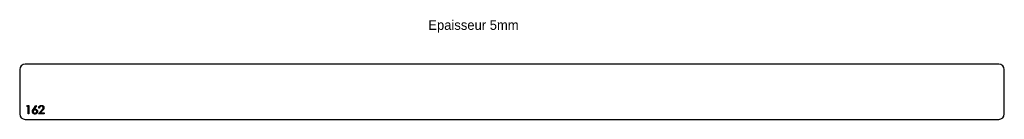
# Model space of a CAD drawing. Header units: millimetres. Extents: x 153 to 1926, y 1130 to 1310.
import ezdxf

# ---------------------------------------------------------------- set-up
doc = ezdxf.new("R2010")
doc.units = ezdxf.units.MM
doc.header["$LTSCALE"] = 5

msp = doc.modelspace()

# ---------------------------------------------------------------- linework, layer by layer
at = {"color": 7, "linetype": 'Continuous', "lineweight": 25}
for p, q in [((1915.9, 1229.9), (162.9, 1229.9)), ((152.9, 1219.9), (152.9, 1139.9)), ((1925.9, 1139.9), (1925.9, 1219.9)), ((162.9, 1129.9), (1915.9, 1129.9))]:
    msp.add_line(p, q, dxfattribs=at)
at = {"color": 1, "linetype": 'Continuous', "lineweight": 25}
for p, q in [((165.8, 1153.4), (166.7, 1154.9)), ((168.1, 1153.4), (165.8, 1153.4)), ((166.7, 1154.9), (169.4, 1154.9)), ((168.1, 1139.9), (168.1, 1153.4)), ((169.4, 1154.9), (169.4, 1139.9)), ((177.5, 1148.5), (181.9, 1155.3)), ((183, 1154.5), (179, 1148.5)), ((181.9, 1155.3), (183, 1154.5)), ((169.4, 1139.9), (168.1, 1139.9)), ((186.5, 1139.9), (192.4, 1146.2)), ((196.7, 1139.9), (186.5, 1139.9)), ((188.5, 1150.3), (187.1, 1150.3)), ((193.5, 1145.5), (189.8, 1141.5)), ((189.8, 1141.5), (196.7, 1141.5)), ((196.7, 1141.5), (196.7, 1139.9))]:
    msp.add_line(p, q, dxfattribs=at)
at = {"color": 7, "linetype": 'Continuous', "lineweight": 25}
for centre, start, end in [((162.9, 1219.9), 90, 180), ((1915.9, 1219.9), 0, 90), ((162.9, 1139.9), 180, 270), ((1915.9, 1139.9), 270, 0)]:
    msp.add_arc(centre, 10, start, end, dxfattribs=at)
at = {"color": 1, "linetype": 'Continuous', "lineweight": 25}
for points, knots in [([(187.1, 1150.3), (187.1, 1150.5), (187.2, 1150.9), (187.2, 1151.4), (187.3, 1151.9), (187.5, 1152.3), (187.7, 1152.8), (188, 1153.2), (188.2, 1153.6), (188.6, 1153.9), (188.9, 1154.3), (189.3, 1154.5), (189.7, 1154.8), (190.1, 1155), (190.6, 1155.1), (191, 1155.2), (191.5, 1155.3), (191.9, 1155.3), (192, 1155.3)], [0, 0, 0, 0, 0.0687985, 0.1351185, 0.199001, 0.2619337, 0.3235313, 0.3854347, 0.4472155, 0.5100181, 0.5725109, 0.633364, 0.6932167, 0.7525554, 0.8125582, 0.8732609, 0.9355427, 1, 1, 1, 1]), ([(191.9, 1153.8), (191.8, 1153.8), (191.6, 1153.8), (191.3, 1153.7), (190.9, 1153.7), (190.6, 1153.6), (190.3, 1153.4), (190.1, 1153.3), (189.8, 1153.1), (189.6, 1152.9), (189.3, 1152.6), (189.1, 1152.4), (189, 1152.1), (188.8, 1151.8), (188.7, 1151.5), (188.6, 1151.1), (188.5, 1150.7), (188.5, 1150.5), (188.5, 1150.3)], [0, 0, 0, 0, 0.064451, 0.126571, 0.186922, 0.245924, 0.304098, 0.361781, 0.420577, 0.480272, 0.540224, 0.600658, 0.661916, 0.724435, 0.788853, 0.856287, 0.926338, 1, 1, 1, 1]), ([(195.2, 1150.7), (195.2, 1150.9), (195.2, 1151.1), (195.1, 1151.3), (195.1, 1151.6), (195, 1151.9), (194.8, 1152.2), (194.7, 1152.4), (194.5, 1152.7), (194.3, 1152.9), (194, 1153.1), (193.8, 1153.3), (193.5, 1153.4), (193.2, 1153.6), (192.9, 1153.7), (192.6, 1153.7), (192.3, 1153.8), (192.1, 1153.8), (191.9, 1153.8)], [0, 0, 0, 0, 0.061969, 0.122129, 0.180999, 0.240162, 0.299865, 0.359951, 0.421742, 0.486546, 0.551508, 0.614995, 0.67724, 0.739715, 0.803039, 0.866487, 0.931969, 1, 1, 1, 1]), ([(192, 1155.3), (192.2, 1155.3), (192.5, 1155.3), (193, 1155.3), (193.4, 1155.1), (193.9, 1155), (194.3, 1154.8), (194.6, 1154.6), (195, 1154.3), (195.3, 1154), (195.6, 1153.7), (195.8, 1153.3), (196.1, 1152.9), (196.2, 1152.6), (196.4, 1152.2), (196.5, 1151.7), (196.5, 1151.3), (196.5, 1151), (196.5, 1150.9)], [0, 0, 0, 0, 0.069475, 0.136517, 0.200789, 0.26383, 0.325735, 0.387291, 0.449509, 0.512968, 0.576275, 0.63758, 0.697903, 0.757172, 0.816599, 0.876653, 0.93729, 1, 1, 1, 1]), ([(175.8, 1144.1), (175.8, 1144.3), (175.8, 1144.6), (175.9, 1145.1), (176, 1145.6), (176.1, 1146), (176.2, 1146.3), (176.4, 1146.6), (176.5, 1146.9), (176.7, 1147.2), (176.8, 1147.5), (177, 1147.8), (177.2, 1148.1), (177.4, 1148.4), (177.5, 1148.5)], [0, 0, 0, 0, 0.097806, 0.199612, 0.305296, 0.415817, 0.474241, 0.537287, 0.603386, 0.674311, 0.74953, 0.828608, 0.912043, 1, 1, 1, 1]), ([(180.3, 1139.6), (180.1, 1139.6), (179.7, 1139.6), (179.1, 1139.7), (178.6, 1139.9), (178, 1140.1), (177.5, 1140.5), (177.1, 1140.9), (176.7, 1141.3), (176.4, 1141.8), (176.1, 1142.4), (175.9, 1142.9), (175.8, 1143.5), (175.8, 1143.9), (175.8, 1144.1)], [0, 0, 0, 0, 0.084326, 0.167035, 0.249541, 0.332707, 0.415873, 0.497777, 0.580314, 0.664533, 0.749571, 0.832474, 0.915674, 1, 1, 1, 1]), ([(180.3, 1147.1), (180.2, 1147.1), (179.9, 1147), (179.6, 1147), (179.3, 1146.9), (179, 1146.8), (178.7, 1146.7), (178.5, 1146.6), (178.2, 1146.4), (178, 1146.2), (177.8, 1146), (177.6, 1145.7), (177.5, 1145.5), (177.3, 1145.2), (177.2, 1145), (177.2, 1144.7), (177.1, 1144.4), (177.1, 1144.2), (177.1, 1144.1)], [0, 0, 0, 0, 0.070592, 0.138501, 0.20379, 0.266788, 0.329098, 0.391175, 0.453168, 0.515797, 0.577969, 0.638966, 0.698381, 0.75732, 0.816412, 0.876279, 0.936823, 1, 1, 1, 1]), ([(177.1, 1144.1), (177.1, 1144), (177.1, 1143.8), (177.2, 1143.5), (177.3, 1143.2), (177.4, 1142.9), (177.5, 1142.7), (177.7, 1142.4), (177.9, 1142.2), (178.1, 1142), (178.3, 1141.8), (178.6, 1141.6), (178.9, 1141.4), (179.1, 1141.3), (179.4, 1141.2), (179.7, 1141.1), (180.1, 1141.1), (180.3, 1141.1), (180.4, 1141.1)], [0, 0, 0, 0, 0.061853, 0.121284, 0.180778, 0.239273, 0.298641, 0.358186, 0.42076, 0.485205, 0.550362, 0.61365, 0.676623, 0.739108, 0.802165, 0.866717, 0.932038, 1, 1, 1, 1]), ([(179, 1148.5), (179.3, 1148.5), (179.8, 1148.6), (180.3, 1148.6), (180.6, 1148.6)], [0, 0, 0, 0, 0.512659, 1, 1, 1, 1]), ([(183.7, 1144.1), (183.7, 1144.2), (183.7, 1144.4), (183.6, 1144.7), (183.5, 1145), (183.4, 1145.2), (183.3, 1145.5), (183.1, 1145.7), (182.9, 1146), (182.7, 1146.2), (182.4, 1146.4), (182.2, 1146.6), (181.9, 1146.7), (181.6, 1146.8), (181.3, 1146.9), (181, 1147), (180.6, 1147), (180.4, 1147.1), (180.3, 1147.1)], [0, 0, 0, 0, 0.061142, 0.120001, 0.178236, 0.236496, 0.294887, 0.354677, 0.416695, 0.480633, 0.545805, 0.609735, 0.672952, 0.736001, 0.799827, 0.864767, 0.931084, 1, 1, 1, 1]), ([(185, 1144.2), (185, 1143.9), (185, 1143.5), (184.9, 1142.9), (184.7, 1142.4), (184.4, 1141.8), (184.1, 1141.3), (183.7, 1140.9), (183.2, 1140.5), (182.7, 1140.2), (182.1, 1139.9), (181.6, 1139.7), (180.9, 1139.6), (180.5, 1139.6), (180.3, 1139.6)], [0, 0, 0, 0, 0.0859901, 0.1691084, 0.2505286, 0.3322557, 0.4135764, 0.4941261, 0.5763059, 0.6607127, 0.7461273, 0.830015, 0.9144197, 1, 1, 1, 1]), ([(180.4, 1141.1), (180.5, 1141.1), (180.7, 1141.1), (181, 1141.1), (181.4, 1141.2), (181.7, 1141.3), (181.9, 1141.4), (182.2, 1141.6), (182.5, 1141.8), (182.7, 1142), (182.9, 1142.2), (183.1, 1142.4), (183.3, 1142.7), (183.4, 1142.9), (183.5, 1143.2), (183.6, 1143.5), (183.7, 1143.8), (183.7, 1144), (183.7, 1144.1)], [0, 0, 0, 0, 0.06795, 0.13326, 0.1978, 0.260846, 0.323319, 0.386282, 0.450062, 0.515208, 0.579641, 0.641817, 0.701692, 0.760769, 0.819254, 0.878738, 0.938158, 1, 1, 1, 1]), ([(180.6, 1148.6), (180.7, 1148.6), (181, 1148.6), (181.5, 1148.5), (181.9, 1148.4), (182.3, 1148.3), (182.7, 1148.1), (183, 1147.9), (183.4, 1147.6), (183.7, 1147.3), (184, 1147), (184.3, 1146.6), (184.5, 1146.3), (184.7, 1145.9), (184.8, 1145.5), (184.9, 1145.1), (185, 1144.6), (185, 1144.3), (185, 1144.2)], [0, 0, 0, 0, 0.065231, 0.128405, 0.190067, 0.250943, 0.311546, 0.372863, 0.435024, 0.499072, 0.563091, 0.62551, 0.68668, 0.747283, 0.808563, 0.870742, 0.934341, 1, 1, 1, 1]), ([(192.4, 1146.2), (192.5, 1146.3), (192.8, 1146.6), (193.2, 1147), (193.5, 1147.4), (193.8, 1147.7), (194.1, 1148.1), (194.3, 1148.4), (194.5, 1148.6), (194.7, 1148.9), (194.9, 1149.3), (195.1, 1149.8), (195.2, 1150.3), (195.2, 1150.6), (195.2, 1150.7)], [0, 0, 0, 0, 0.110794, 0.212813, 0.306078, 0.390617, 0.467233, 0.534451, 0.593867, 0.644833, 0.736221, 0.825037, 0.911992, 1, 1, 1, 1]), ([(196.5, 1150.9), (196.5, 1150.7), (196.5, 1150.2), (196.4, 1149.6), (196.2, 1149), (196, 1148.6), (195.7, 1148.2), (195.5, 1147.9), (195.3, 1147.5), (195, 1147.2), (194.7, 1146.8), (194.3, 1146.4), (193.9, 1145.9), (193.7, 1145.6), (193.5, 1145.5)], [0, 0, 0, 0, 0.098702, 0.195672, 0.292422, 0.391343, 0.444462, 0.504229, 0.570352, 0.642546, 0.722288, 0.807921, 0.90047, 1, 1, 1, 1])]:
    msp.add_open_spline(points, degree=3, knots=knots, dxfattribs=at)

# ---------------------------------------------------------------- texts
at = {"insert": (888.7, 1309.2), "char_height": 17.5, "attachment_point": 1}
msp.add_mtext_dynamic_manual_height_columns('Epaisseur 5mm', width=326.111, gutter_width=87.5, heights=[0], dxfattribs=at)

doc.saveas('drawing.dxf')
